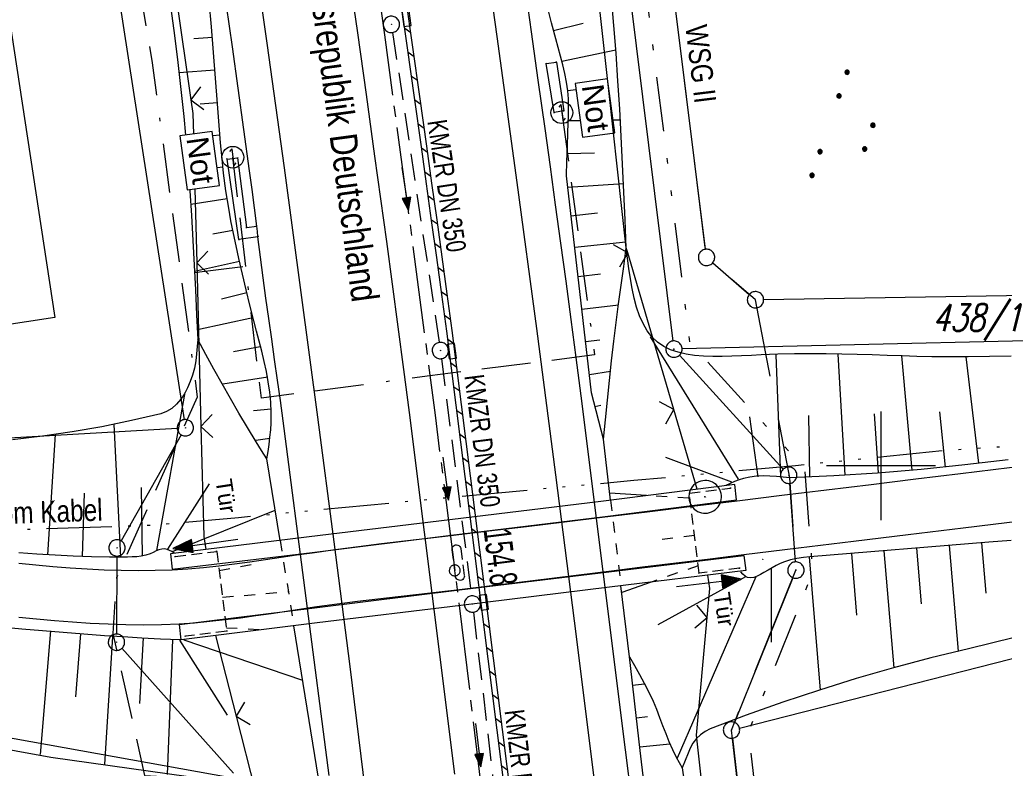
# Model space of a CAD drawing. Extents: x 510925 to 511321, y 470320 to 471095.
# Tile 9 of 17: x 511121 to 511211, y 470672 to 470741. Entities that reach past the tile are written whole.
import ezdxf
from ezdxf.enums import TextEntityAlignment as Align

# ---------------------------------------------------------------- set-up
doc = ezdxf.new("R2010")
doc.units = 0
doc.header["$LTSCALE"] = 10
doc.header["$MEASUREMENT"] = 0
for name, pattern in [('ACAD_ISO14W100', [25.5, 12, -3, 0.5, -3, 0.5, -3, 0.5, -3]), ('ACAD_ISO16W100', [73, 15, -6.5, 15, -6.5, 15, -7, 1, -7]), ('ACHSE', [5.5, 4, -0.5, 0.5, -0.5]), ('AUSGEZOGEN', [0]), ('LT00', [0]), ('LT01', [0.2, 0.1, -0.1]), ('LT05', [0.7, 0.5, -0.2]), ('LT09', [0.54, 0.2, -0.1, 0.02, -0.1, 0.02, -0.1]), ('LT17', [0.15, 0.1, -0.05]), ('STRICHLINIE2', [0.375, 0.25, -0.125])]:
    doc.linetypes.add(name, pattern=pattern)
doc.layers.get('0').update_dxf_attribs({"linetype": 'LT00'})
for name, color, linetype in [('-AX-020', 250, 'ACHSE'), ('-Halt-Pfeil', 4, 'LT00'), ('-Haltung', 182, 'STRICHLINIE2'), ('-Haltungsbeschriftung', 182, 'LT00'), ('-ST-20-1', 250, 'LT00'), ('BAB-KABEL', 220, 'ACAD_ISO16W100'), ('BAB-NS_SYB', 221, 'Continuous'), ('BAB-NS_TEXT', 221, 'Continuous'), ('BRD', 255, 'Continuous'), ('BW_TEXT', 20, 'AUSGEZOGEN'), ('DFK_AB_L', 21, 'LT00'), ('DFK_AB_P', 7, 'LT00'), ('DFK_FLUR_NR', 250, 'LT00'), ('DFK_GZPKT', 250, 'LT00'), ('DFK_KATASTER', 250, 'LT00'), ('DFK_NUTZUNG', 250, 'LT00'), ('DFK_TOPO-SYM', 252, 'LT00'), ('GEMARKUNGSGRENZE', 3, 'LT09'), ('TELEKOM', 210, 'ACAD_ISO14W100'), ('TELEKOM_TEXT', 210, 'Continuous'), ('TOR_TEXT', 11, 'Continuous'), ('V96_AFBR_BAB', 250, 'LT00'), ('V96_BOESCH', 250, 'LT00'), ('V96_BORDRINNE', 182, 'LT00'), ('V96_BOSCHUNG', 250, 'LT00'), ('V96_BR_KAPPE', 30, 'LT00'), ('V96_BR_WID', 30, 'LT17'), ('V96_BRUECK', 30, 'LT17'), ('V96_GEHWEG', 250, 'LT00'), ('V96_KA_PRUF', 182, 'LT00'), ('V96_LD_MARK', 250, 'LT00'), ('V96_PKT_AU', 211, 'LT00'), ('V96_RASTER', 250, 'LT00'), ('V96_RINNE', 182, 'LT00'), ('V96_SINKK', 182, 'LT00'), ('V96_TOR', 10, 'LT00'), ('V96_VERDECKT', 253, 'LT00'), ('V96_ZAUN', 40, 'LT00'), ('WSG-GRENZE', 162, 'LT05'), ('WSG_TEXT', 163, 'Continuous')]:
    doc.layers.add(name, color=color, linetype=linetype)
doc.styles.add('Beschrift', font='ARIAL.TTF')
doc.styles.add('Haltungsbeschriftung', font='ARIAL.TTF', dxfattribs={"width": 0.75})
doc.styles.get("Standard").update_dxf_attribs({"font": 'romans.shx'})
doc.styles.add('Versorgungsltg', font='ARIAL.TTF', dxfattribs={"width": 0.8, "height": 2})

# ---------------------------------------------------------------- blocks, each defined once
blk = doc.blocks.new('SYMB7301')
at = {"color": 0, "linetype": 'ByBlock'}
for p, q in [((-0.128693, 0), (0, 0.128693)), ((0, -0.128693), (-0.128693, 0)), ((0, 0.128693), (0.128693, 0)), ((0.128693, 0), (0, -0.128693)), ((0.000059, -0.009738), (0.000059, 0.009897)), ((-0.00901, -0.004339), (-0.002225, -0.009749))]:
    blk.add_line(p, q, dxfattribs=at)
for points in [[(-0.002225, 0.009749), (-0.00901, 0.004339), (-0.00901, -0.004339)], [(0.01, 0), (0.006235, 0.007818), (-0.002225, 0.009749)], [(-0.002225, -0.009749), (0.006235, -0.007818), (0.01, 0)]]:
    blk.add_lwpolyline(points, dxfattribs=at)
blk = doc.blocks.new('SYMB7010')
at = {"color": 0, "linetype": 'ByBlock'}
for points in [[(-0.031408, 0.499213), (-0.093728, 0.49134), (-0.15457, 0.475719), (-0.212975, 0.452595), (-0.268021, 0.422333), (-0.31884, 0.385411), (-0.36463, 0.342411), (-0.40467, 0.29401), (-0.438329, 0.240973), (-0.465074, 0.184136), (-0.484486, 0.124395), (-0.496256, 0.062692), (-0.5002, 0)], [(-0.5002, 0), (-0.496256, -0.062692), (-0.484486, -0.124395), (-0.465075, -0.184136), (-0.438329, -0.240973), (-0.404671, -0.29401), (-0.36463, -0.342411), (-0.31884, -0.385411), (-0.268021, -0.422333), (-0.212975, -0.452595), (-0.154571, -0.475719), (-0.093728, -0.49134), (-0.031408, -0.499213), (0.031408, -0.499213)], [(0.5002, 0), (0.496256, 0.062692), (0.484485, 0.124395), (0.465074, 0.184136), (0.438329, 0.240973), (0.40467, 0.29401), (0.36463, 0.342411), (0.31884, 0.385411), (0.268021, 0.422333), (0.212975, 0.452595), (0.15457, 0.475719), (0.093728, 0.49134), (0.031408, 0.499213), (-0.031408, 0.499213)], [(0.031408, -0.499213), (0.093728, -0.491341), (0.15457, -0.475719), (0.212975, -0.452595), (0.268021, -0.422333), (0.31884, -0.385411), (0.36463, -0.342411), (0.404671, -0.294011), (0.438329, -0.240974), (0.465075, -0.184136), (0.484486, -0.124395), (0.496256, -0.062692), (0.500201, 0)]]:
    blk.add_lwpolyline(points, dxfattribs=at)
blk = doc.blocks.new('SYMB0003')
at = {"color": 0, "linetype": 'ByBlock'}
for p, q in [((-0.015712, 0), (0.010166, 0.012015)), ((0, -0.021257), (-0.015712, 0)), ((0.010166, 0.012015), (0, -0.021257))]:
    blk.add_line(p, q, dxfattribs=at)
for points in [[(-0.031395, 0.499013), (-0.093691, 0.491144), (-0.154509, 0.475528), (-0.21289, 0.452414), (-0.267913, 0.422164), (-0.318712, 0.385257), (-0.364484, 0.342274), (-0.404509, 0.293893), (-0.438154, 0.240877), (-0.464888, 0.184062), (-0.484292, 0.124345), (-0.496058, 0.062667), (-0.5, 0)], [(0.5, 0), (0.496057, 0.062667), (0.484292, 0.124345), (0.464888, 0.184062), (0.438153, 0.240877), (0.404509, 0.293893), (0.364484, 0.342274), (0.318712, 0.385257), (0.267913, 0.422164), (0.21289, 0.452414), (0.154509, 0.475528), (0.093691, 0.491144), (0.031395, 0.499013), (-0.031395, 0.499013)], [(-0.5, 0), (-0.496058, -0.062667), (-0.484292, -0.124345), (-0.464888, -0.184062), (-0.438154, -0.240877), (-0.404509, -0.293893), (-0.364485, -0.342274), (-0.318712, -0.385257), (-0.267914, -0.422164), (-0.21289, -0.452414), (-0.154509, -0.475529), (-0.093691, -0.491144), (-0.031395, -0.499014), (0.031395, -0.499014)], [(0.031395, -0.499014), (0.093691, -0.491144), (0.154509, -0.475529), (0.21289, -0.452414), (0.267914, -0.422164), (0.318712, -0.385257), (0.364485, -0.342274), (0.404509, -0.293893), (0.438154, -0.240877), (0.464889, -0.184062), (0.484292, -0.124345), (0.496058, -0.062667), (0.5, 0)]]:
    blk.add_lwpolyline(points, dxfattribs=at)
blk = doc.blocks.new('SYMB0002')
at = {"color": 0, "linetype": 'ByBlock'}
for points in [[(-0.031395, 0.499013), (-0.093691, 0.491144), (-0.154509, 0.475528), (-0.21289, 0.452414), (-0.267913, 0.422164), (-0.318712, 0.385257), (-0.364484, 0.342274), (-0.404509, 0.293893), (-0.438154, 0.240877), (-0.464888, 0.184062), (-0.484292, 0.124345), (-0.496058, 0.062667), (-0.5, 0)], [(-0.5, 0), (-0.496058, -0.062667), (-0.484292, -0.124345), (-0.464888, -0.184062), (-0.438154, -0.240877), (-0.404509, -0.293893), (-0.364485, -0.342274), (-0.318712, -0.385257), (-0.267914, -0.422164), (-0.21289, -0.452414), (-0.154509, -0.475529), (-0.093691, -0.491144), (-0.031395, -0.499014), (0.031395, -0.499014)], [(0.5, 0), (0.496057, 0.062667), (0.484292, 0.124345), (0.464888, 0.184062), (0.438153, 0.240877), (0.404509, 0.293893), (0.364484, 0.342274), (0.318712, 0.385257), (0.267913, 0.422164), (0.21289, 0.452414), (0.154509, 0.475528), (0.093691, 0.491144), (0.031395, 0.499013), (-0.031395, 0.499013)], [(0.031395, -0.499014), (0.093691, -0.491144), (0.154509, -0.475529), (0.21289, -0.452414), (0.267914, -0.422164), (0.318712, -0.385257), (0.364485, -0.342274), (0.404509, -0.293893), (0.438154, -0.240877), (0.464889, -0.184062), (0.484292, -0.124345), (0.496058, -0.062667), (0.5, 0)]]:
    blk.add_lwpolyline(points, dxfattribs=at)
blk = doc.blocks.new('SYMB0652')
at = {"color": 0, "linetype": 'ByBlock'}
blk.add_lwpolyline([(-0.15, -0.075), (0.15, -0.075), (0.15, 0.075), (-0.15, 0.075), (-0.15, -0.075)], dxfattribs=at)
blk = doc.blocks.new('SYMB0011')
at = {"color": 0, "linetype": 'ByBlock'}
for p, q in [((0.5, 0), (-0.5, 0)), ((0, 0.5), (0, -0.5))]:
    blk.add_line(p, q, dxfattribs=at)
blk = doc.blocks.new('SYMB0070')
at = {"color": 0, "linetype": 'ByBlock'}
for p, q in [((-0.5, 0), (0.2, 0)), ((0.5, 0), (0.2, 0.1)), ((0.2, 0.1), (0.2, 0)), ((0.468, 0), (0.21, 0.086)), ((0.21, 0.086), (0.21, -0.086)), ((0.21, -0.086), (0.468, 0)), ((0.22, -0.072), (0.437, 0)), ((0.23, -0.058), (0.405, 0)), ((0.24, -0.045), (0.374, 0)), ((0.342, 0), (0.25, 0.031)), ((0.25, 0.031), (0.25, -0.031)), ((0.25, -0.031), (0.342, 0)), ((0.26, -0.017), (0.31, 0)), ((0.27, -0.003), (0.279, 0))]:
    blk.add_line(p, q, dxfattribs=at)
for points in [[(0.2, 0), (0.2, -0.1), (0.5, 0)], [(0.437, 0), (0.22, 0.072), (0.22, -0.072)], [(0.405, 0), (0.23, 0.058), (0.23, -0.058)], [(0.374, 0), (0.24, 0.045), (0.24, -0.045)], [(0.31, 0), (0.26, 0.017), (0.26, -0.017)], [(0.279, 0), (0.27, 0.003), (0.27, -0.003)]]:
    blk.add_lwpolyline(points, dxfattribs=at)
blk = doc.blocks.new('SYMB0024')
at = {"color": 0, "linetype": 'ByBlock'}
for p, q in [((-0.5, 0.5), (0, 0)), ((0, 0), (0.5, 0.5))]:
    blk.add_line(p, q, dxfattribs=at)
blk = doc.blocks.new('NS-SYMB')
at = {"layer": 'BAB-NS_SYB'}
for p, q in [((0.179, 0.071), (0.25, 0)), ((-0.25, 0), (0.25, 0)), ((-0.25, 0), (-0.179, -0.071))]:
    blk.add_line(p, q, dxfattribs=at)
blk.add_circle((0, 0), 0.325, dxfattribs=at)
blk = doc.blocks.new('SYMB7111')
at = {"color": 0, "linetype": 'ByBlock'}
for p, q in [((-0.13, 0.202919), (-0.13, 0.177081)), ((-0.125, 0.172895), (-0.125, 0.207105)), ((-0.12, 0.209164), (-0.12, 0.170836)), ((-0.115, 0.170204), (-0.115, 0.209796)), ((-0.11, 0.209164), (-0.11, 0.170836)), ((-0.105, 0.172895), (-0.105, 0.207105)), ((-0.1, 0.202919), (-0.1, 0.177081)), ((-0.095, 0.189874), (-0.095, 0.190146)), ((0.1, 0.202919), (0.1, 0.177081)), ((0.105, 0.172895), (0.105, 0.207105)), ((0.11, 0.209164), (0.11, 0.170836)), ((0.115, 0.170204), (0.115, 0.209796)), ((0.12, 0.209164), (0.12, 0.170836)), ((0.125, 0.172895), (0.125, 0.207105)), ((0.13, 0.202919), (0.13, 0.177081)), ((0.135, 0.189874), (0.135, 0.190146)), ((-0.515, -0.177081), (-0.515, -0.202919)), ((-0.51, -0.207105), (-0.51, -0.172895)), ((-0.505, -0.170836), (-0.505, -0.209164)), ((-0.5, -0.209796), (-0.5, -0.170204)), ((-0.495, -0.170836), (-0.495, -0.209164)), ((-0.49, -0.207105), (-0.49, -0.172895)), ((-0.485, -0.177081), (-0.485, -0.202919)), ((-0.285, -0.177081), (-0.285, -0.202919)), ((-0.28, -0.207105), (-0.28, -0.172895)), ((-0.275, -0.170836), (-0.275, -0.209164)), ((-0.27, -0.209796), (-0.27, -0.170204)), ((-0.265, -0.170836), (-0.265, -0.209164)), ((-0.26, -0.207105), (-0.26, -0.172895)), ((-0.255, -0.177081), (-0.255, -0.202919)), ((0.255, -0.177081), (0.255, -0.202919)), ((0.26, -0.207105), (0.26, -0.172895)), ((0.265, -0.170836), (0.265, -0.209164)), ((0.27, -0.209796), (0.27, -0.170204)), ((0.275, -0.170836), (0.275, -0.209164)), ((0.28, -0.207105), (0.28, -0.172895)), ((0.285, -0.177081), (0.285, -0.202919)), ((0.485, -0.177081), (0.485, -0.202919)), ((0.49, -0.207105), (0.49, -0.172895)), ((0.495, -0.170836), (0.495, -0.209164)), ((0.5, -0.209796), (0.5, -0.170204)), ((0.505, -0.170836), (0.505, -0.209164)), ((0.51, -0.207105), (0.51, -0.172895)), ((0.515, -0.177081), (0.515, -0.202919)), ((-0.48, -0.190126), (-0.48, -0.189854)), ((-0.25, -0.190126), (-0.25, -0.189854)), ((0.29, -0.190126), (0.29, -0.189854)), ((0.52, -0.190126), (0.52, -0.189854))]:
    blk.add_line(p, q, dxfattribs=at)
for points in [[(-0.095, 0.19), (-0.096981, 0.198678), (-0.10253, 0.205637), (-0.11055, 0.209499), (-0.11945, 0.209499), (-0.12747, 0.205637), (-0.133019, 0.198678), (-0.135, 0.19), (-0.133019, 0.181322), (-0.12747, 0.174363), (-0.11945, 0.170501), (-0.11055, 0.170501), (-0.10253, 0.174363), (-0.096981, 0.181322), (-0.095, 0.19)], [(0.135, 0.19), (0.133019, 0.198678), (0.12747, 0.205637), (0.11945, 0.209499), (0.11055, 0.209499), (0.10253, 0.205637), (0.096981, 0.198678), (0.095, 0.19), (0.096981, 0.181322), (0.10253, 0.174363), (0.11055, 0.170501), (0.11945, 0.170501), (0.12747, 0.174363), (0.133019, 0.181322), (0.135, 0.19)], [(-0.48, -0.19), (-0.481981, -0.181322), (-0.48753, -0.174363), (-0.49555, -0.170501), (-0.50445, -0.170501), (-0.51247, -0.174363), (-0.518019, -0.181322), (-0.52, -0.19), (-0.518019, -0.198678), (-0.51247, -0.205637), (-0.50445, -0.209499), (-0.49555, -0.209499), (-0.48753, -0.205637), (-0.481981, -0.198678), (-0.48, -0.19)], [(-0.25, -0.19), (-0.251981, -0.181322), (-0.25753, -0.174363), (-0.26555, -0.170501), (-0.27445, -0.170501), (-0.28247, -0.174363), (-0.288019, -0.181322), (-0.29, -0.19), (-0.288019, -0.198678), (-0.28247, -0.205637), (-0.27445, -0.209499), (-0.26555, -0.209499), (-0.25753, -0.205637), (-0.251981, -0.198678), (-0.25, -0.19)], [(0.29, -0.19), (0.288019, -0.181322), (0.28247, -0.174363), (0.27445, -0.170501), (0.26555, -0.170501), (0.25753, -0.174363), (0.251981, -0.181322), (0.25, -0.19), (0.251981, -0.198678), (0.25753, -0.205637), (0.26555, -0.209499), (0.27445, -0.209499), (0.28247, -0.205637), (0.288019, -0.198678), (0.29, -0.19)], [(0.52, -0.19), (0.518019, -0.181322), (0.51247, -0.174363), (0.50445, -0.170501), (0.49555, -0.170501), (0.48753, -0.174363), (0.481981, -0.181322), (0.48, -0.19), (0.481981, -0.198678), (0.48753, -0.205637), (0.49555, -0.209499), (0.50445, -0.209499), (0.51247, -0.205637), (0.518019, -0.198678), (0.52, -0.19)]]:
    blk.add_lwpolyline(points, dxfattribs=at)

msp = doc.modelspace()

# ---------------------------------------------------------------- hatches: boundary and pattern name
at = {"layer": 'V96_BORDRINNE'}
h = msp.add_hatch(dxfattribs=at)
h.set_pattern_fill('ANSI31', color=256, scale=13, angle=280, style=0)
h.paths.add_polyline_path([(511157.712, 470733.888), (511157.077, 470738.436), (511156.802, 470740.395), (511156.307, 470740.326), (511156.582, 470738.367), (511157.216, 470733.819), (511157.85, 470729.271), (511158.321, 470725.887), (511158.791, 470722.503), (511159.258, 470719.118), (511159.719, 470715.732), (511160.173, 470712.346), (511160.328, 470711.162), (511160.824, 470711.225), (511160.668, 470712.412), (511160.214, 470715.799), (511159.753, 470719.186), (511159.287, 470722.571), (511158.817, 470725.956), (511158.345, 470729.34)])
h = msp.add_hatch(dxfattribs=at)
h.set_pattern_fill('ANSI31', color=256, scale=13, angle=280, style=0)
h.paths.add_polyline_path([(511161.546, 470705.632), (511161.113, 470709.022), (511160.999, 470709.886), (511160.503, 470709.824), (511160.617, 470708.958), (511161.05, 470705.569), (511163.249, 470688.106), (511163.745, 470688.168)])
h = msp.add_hatch(dxfattribs=at)
h.set_pattern_fill('ANSI31', color=256, scale=13, angle=280, style=0)
h.paths.add_polyline_path([(511163.914, 470686.829), (511163.418, 470686.767), (511165.236, 470672.328), (511165.808, 470667.742), (511166.371, 470663.156), (511166.393, 470662.975), (511166.89, 470663.034), (511166.868, 470663.216), (511166.305, 470667.804), (511165.732, 470672.39)])

# ---------------------------------------------------------------- linework, layer by layer
at = {"layer": '-AX-020', "ltscale": 0.2, "flags": 128}
msp.add_lwpolyline([(511092.535, 471077.225), (511094.527, 471068.543), (511098.388, 471051.366), (511102.17, 471034.172), (511105.875, 471016.961), (511109.501, 470999.734), (511113.048, 470982.489), (511116.518, 470965.23), (511119.908, 470947.954), (511123.221, 470930.663), (511126.454, 470913.357), (511129.609, 470896.037), (511132.686, 470878.703), (511135.683, 470861.354), (511138.602, 470843.993), (511141.441, 470826.619), (511144.202, 470809.231), (511146.884, 470791.831), (511149.487, 470774.42), (511152.01, 470756.996), (511154.454, 470739.562), (511156.819, 470722.116), (511159.105, 470704.66), (511161.311, 470687.193), (511163.438, 470669.717), (511165.485, 470652.232), (511165.638, 470650.897), (511167.873, 470631.022), (511170.027, 470611.138), (511172.103, 470591.246), (511174.098, 470571.346), (511176.014, 470551.438), (511177.851, 470531.523), (511179.526, 470512.546), (511180.884, 470496.345), (511182.163, 470480.137), (511183.363, 470463.922), (511184.482, 470447.702), (511185.522, 470431.478), (511186.482, 470415.247), (511187.362, 470399.013), (511188.162, 470382.774), (511188.882, 470366.532), (511189.522, 470350.286), (511189.757, 470343.487)], dxfattribs=at)
at = {"layer": '-Haltung'}
for p, q in [((511155.212, 470739.771, 359.872), (511159.484, 470711.321, 359.872)), ((511159.689, 470709.835, 359.872), (511162.444, 470688.06, 359.872)), ((511162.626, 470686.571, 359.872), (511165.482, 470662.365, 359.872))]:
    msp.add_line(p, q, dxfattribs=at)
at = {"layer": 'BAB-KABEL', "ltscale": 0.03, "flags": 128}
for points in [[(511067.101, 471073.332), (511077.604, 471030.011), (511089.225, 470981.622), (511098.911, 470932.895), (511107.165, 470884.025), (511116.152, 470835.042), (511125.079, 470786.059), (511133.148, 470736.973), (511137.299, 470706.315), (511129.89, 470689.715), (511129.543, 470684.612), (511132.443, 470671.581), (511143.113, 470670.948), (511145.784, 470638.261), (511151.08, 470588.888), (511155.977, 470539.416), (511159.512, 470489.779), (511162.627, 470440.141), (511165.944, 470390.621), (511167.842, 470340.945), (511167.842, 470340.133)], [(511170.738, 470732.414), (511173.738, 470710.178), (511158.634, 470708.254), (511143.172, 470706.198), (511141.742, 470718.285), (511135.777, 470717.558)], [(511141.742, 470718.285), (511140.555, 470728.319)]]:
    msp.add_lwpolyline(points, dxfattribs=at)
at = {"layer": 'BAB-NS_TEXT', "linetype": 'Continuous', "elevation": 359.872, "flags": 128}
for points in [[(511171.946, 470735.102), (511172.626, 470730.16), (511175.599, 470730.569), (511174.918, 470735.511)], [(511135.686, 470730.275), (511136.366, 470725.333), (511139.339, 470725.742), (511138.658, 470730.684)]]:
    msp.add_lwpolyline(points, close=True, dxfattribs=at)
at = {"layer": 'BW_TEXT', "elevation": 359.872}
msp.add_lwpolyline([(511117.721, 470756.191), (511124.237, 470713.621), (511082.414, 470707.22), (511075.898, 470749.79)], close=True, dxfattribs=at)
at = {"layer": 'DFK_AB_L'}
for p, q in [((511123.075, 470788.598), (511136.086, 470704.231)), ((511171.703, 470785.756), (511180.928, 470711.454)), ((511181.525, 470710.155), (511191.046, 470699.685)), ((511135.829, 470702.838), (511130.301, 470693.122)), ((511191.607, 470698.382), (511192.154, 470691.178)), ((511129.926, 470691.72), (511129.885, 470684.56)), ((511191.93, 470689.734), (511186.581, 470676.446)), ((511130.38, 470683.251), (511140.611, 470671.78)), ((511186.388, 470675.006), (511193.403, 470615.545))]:
    msp.add_line(p, q, dxfattribs=at)
at = {"layer": 'DFK_KATASTER'}
for p, q in [((511183.918, 470719.874), (511175.23, 470789.64)), ((511184.577, 470718.639), (511187.933, 470715.731)), ((511189.25, 470715.253), (511251.84, 470716.347)), ((511252.561, 470712.363), (511181.77, 470710.727)), ((511086.789, 470700.663), (511135.452, 470703.447)), ((511187.027, 470675.935), (511233.514, 470687.775)), ((511140.372, 470671.353), (511084.438, 470681.467))]:
    msp.add_line(p, q, dxfattribs=at)
at = {"layer": 'GEMARKUNGSGRENZE', "ltscale": 2.5, "flags": 128}
msp.add_lwpolyline([(511121.083, 471081.594), (511126.453, 471060.173), (511143.975, 470974.853), (511146.57, 470959.094), (511159.172, 470882.632), (511171.606, 470798.752), (511182.45, 470711.367), (511193.007, 470699.758), (511193.732, 470690.194), (511187.835, 470675.545), (511194.982, 470614.953), (511207.145, 470475.088), (511207.634, 470473.853), (511218.628, 470446.187), (511282.702, 470462.387), (511261.684, 470406.378), (511258.844, 470397.918), (511241.386, 470351.39)], dxfattribs=at)
at = {"layer": 'TELEKOM', "ltscale": 0.05, "flags": 128}
msp.add_lwpolyline([(511268.191, 470712.567), (511256.817, 470708.658), (511250.546, 470707.64), (511246.185, 470706.933), (511239.615, 470705.867), (511231.354, 470704.526), (511221.885, 470703.093), (511214.711, 470702.041), (511211.234, 470701.75), (511206.009, 470701.407), (511192.177, 470700.004), (511177.348, 470698.639), (511166.875, 470697.684), (511141.07, 470695.24), (511132.908, 470694.519), (511114.971, 470693.937), (511100.829, 470694.914), (511089.095, 470695.591), (511067.234, 470696.282)], dxfattribs=at)
at = {"layer": 'V96_AFBR_BAB', "elevation": 359.872}
for points in [[(511177.152, 470669.338), (511176.583, 470673.921), (511172.502, 470706.43), (511172.055, 470709.937), (511171.597, 470713.441), (511171.129, 470716.945), (511170.652, 470720.448), (511170.17, 470723.95), (511169.684, 470727.451), (511169.196, 470730.952), (511168.575, 470735.396), (511167.953, 470739.839), (511167.328, 470744.282), (511166.699, 470748.724), (511166.064, 470753.166), (511165.374, 470757.942), (511164.678, 470762.717), (511163.977, 470767.492), (511163.273, 470772.266), (511162.568, 470777.04), (511161.887, 470781.646), (511161.205, 470786.251), (511160.52, 470790.856)], [(511144.83, 470788.548), (511145.486, 470784.133), (511146.139, 470779.718), (511146.792, 470775.302), (511147.39, 470771.261), (511147.989, 470767.219), (511148.587, 470763.178), (511149.182, 470759.136), (511149.774, 470755.094), (511150.362, 470751.051), (511151.175, 470745.394), (511151.979, 470739.736), (511152.776, 470734.077), (511153.566, 470728.417), (511154.11, 470724.5), (511154.649, 470720.583), (511155.182, 470716.665), (511155.706, 470712.746), (511156.22, 470708.825), (511156.721, 470704.903), (511160.901, 470671.687)], [(511149.383, 470671.584), (511145.164, 470704.117), (511144.914, 470705.997), (511144.655, 470707.875), (511144.389, 470709.753), (511144.12, 470711.63), (511143.853, 470713.508), (511143.59, 470715.386), (511143.334, 470717.264), (511143.09, 470719.145), (511142.861, 470721.027), (511142.805, 470721.513), (511142.748, 470721.998), (511142.542, 470723.687), (511142.323, 470725.374), (511142.097, 470727.06), (511141.577, 470730.862), (511141.048, 470734.663), (511140.512, 470738.462), (511139.971, 470742.261)], [(511213.296, 470699.988), (511210.295, 470699.626), (511207.294, 470699.265), (511203.196, 470698.769), (511199.098, 470698.269), (511195.001, 470697.767), (511190.903, 470697.265), (511186.805, 470696.763), (511182.686, 470696.261), (511178.567, 470695.759), (511174.448, 470695.258), (511170.977, 470694.835), (511167.505, 470694.414), (511164.033, 470693.996), (511160.562, 470693.584), (511158.438, 470693.335), (511156.315, 470693.085), (511154.192, 470692.831), (511152.069, 470692.567), (511149.947, 470692.291), (511147.825, 470691.998), (511146.401, 470691.791), (511144.977, 470691.58), (511143.552, 470691.371), (511142.128, 470691.167), (511140.703, 470690.976), (511139.277, 470690.802), (511137.85, 470690.65), (511136.423, 470690.526), (511134.994, 470690.435), (511133.435, 470690.378), (511131.874, 470690.361), (511130.312, 470690.381), (511128.749, 470690.434), (511127.185, 470690.514), (511125.62, 470690.618), (511124.055, 470690.741), (511122.49, 470690.879), (511120.925, 470691.027)], [(511120.917, 470686.116), (511122.556, 470685.957), (511124.195, 470685.81), (511125.834, 470685.679), (511127.472, 470685.569), (511129.109, 470685.484), (511130.745, 470685.431), (511132.38, 470685.413), (511134.014, 470685.435), (511135.646, 470685.503), (511137.051, 470685.6), (511138.455, 470685.729), (511139.859, 470685.884), (511141.261, 470686.061), (511142.663, 470686.253), (511144.064, 470686.456), (511145.465, 470686.665), (511146.866, 470686.873), (511148.268, 470687.076), (511150.134, 470687.332), (511152.001, 470687.572), (511153.868, 470687.8), (511155.736, 470688.02), (511157.603, 470688.234), (511159.471, 470688.447), (511161.339, 470688.662), (511164.08, 470688.985), (511166.821, 470689.317), (511169.561, 470689.654), (511172.302, 470689.993), (511175.042, 470690.333), (511178.139, 470690.714), (511181.236, 470691.093), (511184.333, 470691.47), (511187.43, 470691.847), (511192.457, 470692.461), (511197.483, 470693.076), (511202.51, 470693.692), (511207.536, 470694.306), (511210.301, 470694.643), (511213.065, 470694.981)]]:
    msp.add_lwpolyline(points, dxfattribs=at)
at = {"layer": 'V96_BOESCH'}
for p, q in [((511175.212, 470696.854, 359.872), (511174.544, 470702.431, 359.872)), ((511144.891, 470693.141, 359.872), (511143.683, 470700.628, 359.872)), ((511176.934, 470682.471, 359.872), (511176.154, 470688.984, 359.872)), ((511148.411, 470671.335, 359.872), (511146.155, 470685.313, 359.872))]:
    msp.add_line(p, q, dxfattribs=at)
at = {"layer": 'V96_BOESCH', "elevation": 359.872}
for points in [[(511127.304, 470789.346), (511127.813, 470786.42), (511128.324, 470783.409), (511128.824, 470780.395), (511129.315, 470777.38), (511129.798, 470774.364), (511130.276, 470771.346), (511130.752, 470768.328), (511131.227, 470765.31), (511131.704, 470762.291), (511132.185, 470759.272), (511132.582, 470756.802), (511132.98, 470754.332), (511133.375, 470751.862), (511133.765, 470749.391), (511134.145, 470746.919), (511134.513, 470744.446), (511134.866, 470741.971), (511135.201, 470739.494), (511135.513, 470737.015), (511135.8, 470734.533), (511136.058, 470732.048), (511136.215, 470730.348)], [(511143.679, 470700.644), (511143.783, 470701.306), (511143.88, 470701.968), (511143.965, 470702.63), (511144.032, 470703.291), (511144.074, 470703.953), (511144.083, 470704.893), (511144.037, 470705.832), (511143.942, 470706.77), (511143.806, 470707.708), (511143.635, 470708.643), (511143.435, 470709.577), (511143.215, 470710.51), (511142.98, 470711.44), (511142.737, 470712.368), (511142.494, 470713.293), (511142.125, 470714.731), (511141.771, 470716.165), (511141.429, 470717.599), (511141.101, 470719.035), (511140.849, 470720.183), (511140.608, 470721.334), (511140.383, 470722.489), (511140.176, 470723.647), (511139.926, 470725.249), (511139.715, 470726.857), (511139.538, 470728.468), (511139.426, 470729.658), (511139.327, 470730.85), (511139.235, 470732.042), (511139.146, 470733.234), (511138.97, 470735.584), (511138.787, 470737.934), (511138.595, 470740.283), (511138.389, 470742.63)], [(511176.643, 470720.019), (511176.535, 470722.57), (511176.424, 470725.121), (511176.307, 470727.671), (511176.18, 470730.22), (511176.041, 470732.768), (511175.886, 470735.315), (511175.711, 470737.859), (511175.515, 470740.4), (511175.293, 470742.94)], [(511174.543, 470702.458), (511173.458, 470706.691), (511171.157, 470726.624), (511171.197, 470727.954), (511171.241, 470729.286), (511171.291, 470730.62), (511171.322, 470731.384), (511171.346, 470732.148), (511171.354, 470732.91), (511171.334, 470733.67), (511171.277, 470734.425), (511171.168, 470735.226), (511171.015, 470736.021), (511170.83, 470736.813), (511170.622, 470737.602), (511170.403, 470738.389), (511170.182, 470739.175), (511169.788, 470740.654), (511169.42, 470742.136)], [(511136.608, 470725.366), (511136.617, 470725.24), (511136.765, 470722.967), (511136.897, 470720.692), (511137.018, 470718.417), (511137.13, 470716.14), (511137.237, 470713.863), (511137.34, 470711.585)], [(511174.544, 470702.431), (511174.728, 470704.234), (511174.915, 470706.037), (511175.107, 470707.84), (511175.306, 470709.641), (511175.516, 470711.441), (511175.727, 470713.158), (511175.948, 470714.874), (511176.176, 470716.59), (511176.408, 470718.304), (511176.643, 470720.019)], [(511211.956, 470710.073), (511209.969, 470710.022), (511207.997, 470709.995), (511206.043, 470709.996), (511204.674, 470710.015), (511203.311, 470710.045), (511201.949, 470710.084), (511200.583, 470710.127), (511199.21, 470710.171), (511197.824, 470710.212), (511196.421, 470710.246), (511194.998, 470710.27), (511193.549, 470710.279), (511192.071, 470710.27), (511190.558, 470710.239), (511189.007, 470710.182), (511188.12, 470710.139), (511187.226, 470710.094), (511186.332, 470710.057), (511185.447, 470710.034), (511184.577, 470710.033), (511183.729, 470710.064), (511182.911, 470710.133), (511182.13, 470710.249), (511181.392, 470710.42), (511180.706, 470710.653), (511180.078, 470710.957), (511179.515, 470711.34), (511179.003, 470711.829), (511178.562, 470712.403), (511178.186, 470713.055), (511177.868, 470713.775), (511177.6, 470714.556), (511177.375, 470715.388), (511177.185, 470716.263), (511177.025, 470717.172), (511176.885, 470718.106), (511176.761, 470719.058), (511176.643, 470720.019)], [(511137.34, 470711.585), (511137.293, 470710.937), (511137.234, 470710.288), (511137.15, 470709.635), (511137.028, 470708.977), (511136.855, 470708.312), (511136.657, 470707.733), (511136.411, 470707.162), (511136.118, 470706.616), (511135.778, 470706.109), (511135.39, 470705.657), (511134.955, 470705.275), (511134.472, 470704.978), (511133.941, 470704.782), (511131.255, 470704.144), (511128.552, 470703.586), (511125.832, 470703.109), (511123.1, 470702.713), (511120.357, 470702.399)], [(511143.679, 470700.644), (511143.188, 470701.421), (511142.7, 470702.201), (511141.896, 470703.519), (511141.11, 470704.847), (511140.338, 470706.184), (511139.579, 470707.528), (511138.827, 470708.878), (511138.082, 470710.23), (511137.34, 470711.585)], [(511211.686, 470700.564), (511207.695, 470700.08), (511203.696, 470699.672), (511199.689, 470699.339), (511195.678, 470699.082), (511191.662, 470698.902), (511191.04, 470698.967), (511190.421, 470699.023), (511189.805, 470699.06), (511189.194, 470699.071), (511188.591, 470699.044), (511187.996, 470698.972), (511187.412, 470698.844), (511186.996, 470698.714), (511186.585, 470698.559), (511186.176, 470698.387), (511185.77, 470698.206)], [(511211.953, 470693.16), (511209.898, 470692.978), (511193.491, 470691.65), (511192.893, 470691.589), (511192.296, 470691.497), (511191.711, 470691.366), (511191.152, 470691.19), (511190.774, 470691.033), (511190.406, 470690.853), (511190.039, 470690.652), (511189.664, 470690.434), (511189.271, 470690.202), (511188.969, 470690.028), (511188.661, 470689.873), (511188.354, 470689.76), (511188.058, 470689.712), (511187.78, 470689.755), (511187.557, 470689.876), (511187.348, 470690.055), (511187.145, 470690.263)], [(511135.16, 470691.99), (511134.948, 470692.122), (511134.735, 470692.24), (511134.521, 470692.33), (511134.305, 470692.377), (511134.043, 470692.365), (511133.779, 470692.292), (511133.511, 470692.182), (511133.241, 470692.055), (511132.969, 470691.934), (511132.562, 470691.798), (511132.151, 470691.71), (511131.738, 470691.66), (511131.322, 470691.635), (511130.906, 470691.625), (511129.241, 470691.617), (511127.576, 470691.646), (511125.911, 470691.705), (511124.246, 470691.791), (511122.58, 470691.896), (511120.914, 470692.015)], [(511058.878, 470686.522), (511075.195, 470683.208), (511102.571, 470677.137), (511123.864, 470673.27), (511141.931, 470670.705)], [(511135.779, 470684.021), (511134.847, 470684.058), (511133.915, 470684.098), (511132.202, 470684.185), (511130.489, 470684.289), (511128.778, 470684.406), (511126.88, 470684.549), (511124.983, 470684.702), (511123.086, 470684.861), (511121.19, 470685.022), (511119.293, 470685.182)], [(511212.248, 470684.247), (511208.032, 470683.213), (511204.587, 470682.367), (511201.159, 470681.452), (511197.75, 470680.469), (511194.361, 470679.419), (511190.994, 470678.3), (511187.65, 470677.115), (511184.33, 470675.864), (511183.872, 470675.624), (511183.453, 470675.321), (511183.082, 470674.961), (511182.767, 470674.551), (511182.514, 470674.1), (511182.329, 470673.617), (511181.762, 470672.287), (511183.592, 470659.96), (511185.35, 470647.623), (511187.035, 470635.276), (511188.647, 470622.919), (511190.187, 470610.553), (511191.654, 470598.178)], [(511178.268, 470671.02), (511177.923, 470673.867), (511177.67, 470676.017), (511177.422, 470678.168), (511177.177, 470680.32), (511176.934, 470682.471)], [(511176.934, 470682.471), (511177.398, 470681.668), (511177.854, 470680.861), (511178.295, 470680.047), (511178.714, 470679.223), (511179.104, 470678.384), (511179.411, 470677.653), (511179.7, 470676.914), (511179.982, 470676.171), (511180.266, 470675.429), (511180.561, 470674.693), (511180.877, 470673.967), (511181.224, 470673.256), (511181.488, 470672.769), (511181.762, 470672.287)]]:
    msp.add_lwpolyline(points, dxfattribs=at)
at = {"layer": 'V96_BOSCHUNG'}
for p, q in [((511169.971, 470739.955, 359.872), (511172.704, 470740.638, 359.872)), ((511138.676, 470739.313, 359.872), (511136.968, 470739.174, 359.872)), ((511170.742, 470737.154, 359.872), (511175.687, 470738.186, 359.872)), ((511138.914, 470736.314, 359.872), (511135.626, 470736.062, 359.872)), ((511171.275, 470734.446, 359.872), (511172.025, 470734.528, 359.872)), ((511139.139, 470733.323, 359.872), (511137.547, 470733.2, 359.872)), ((511171.333, 470731.683, 359.872), (511172.414, 470731.702, 359.872)), ((511175.436, 470731.754, 359.872), (511176.097, 470731.766, 359.872)), ((511139.368, 470730.347, 359.872), (511138.713, 470730.29, 359.872)), ((511171.22, 470728.674, 359.872), (511173.737, 470728.723, 359.872)), ((511139.652, 470727.401, 359.872), (511139.119, 470727.342, 359.872)), ((511171.279, 470725.577, 359.872), (511176.388, 470725.922, 359.872)), ((511140.039, 470724.495, 359.872), (511136.7, 470723.989, 359.872)), ((511171.566, 470722.934, 359.872), (511174.004, 470723.217, 359.872)), ((511140.553, 470721.612, 359.872), (511138.719, 470721.263, 359.872)), ((511171.929, 470720.08, 359.872), (511176.599, 470720.547, 359.872)), ((511141.167, 470718.742, 359.872), (511137.048, 470717.825, 359.872)), ((511172.231, 470717.366, 359.872), (511174.289, 470717.606, 359.872)), ((511141.842, 470715.872, 359.872), (511139.519, 470715.303, 359.872)), ((511172.574, 470714.386, 359.872), (511175.936, 470714.778, 359.872)), ((511142.404, 470713.588, 359.872), (511137.311, 470712.48, 359.872)), ((511186.947, 470698.765, 359.872), (511178.883, 470711.835, 359.872)), ((511143.062, 470710.921, 359.872), (511140.602, 470710.471, 359.872)), ((511172.917, 470711.405, 359.872), (511174.233, 470711.559, 359.872)), ((511190.84, 470698.974, 359.872), (511190.39, 470710.197, 359.872)), ((511196.727, 470699.142, 359.872), (511196.081, 470710.253, 359.872)), ((511202.874, 470699.598, 359.872), (511201.939, 470710.084, 359.872)), ((511208.978, 470700.229, 359.872), (511207.836, 470709.994, 359.872)), ((511143.755, 470708.149, 359.872), (511139.632, 470707.491, 359.872)), ((511173.264, 470708.381, 359.872), (511175.201, 470708.696, 359.872)), ((511133.578, 470692.214, 359.872), (511136.175, 470706.729, 359.872)), ((511173.778, 470705.441, 359.872), (511174.328, 470705.556, 359.872)), ((511144.074, 470705.19, 359.872), (511142.438, 470705.032, 359.872)), ((511188.755, 470698.974, 359.872), (511187.986, 470704.506, 359.872)), ((511193.476, 470698.975, 359.872), (511193.404, 470704.627, 359.872)), ((511199.795, 470699.348, 359.872), (511199.404, 470704.763, 359.872)), ((511205.922, 470699.89, 359.872), (511205.408, 470704.951, 359.872)), ((511130.269, 470691.618, 359.872), (511129.664, 470703.806, 359.872)), ((511123.6, 470691.83, 359.872), (511124.283, 470702.875, 359.872)), ((511143.963, 470702.503, 359.872), (511142.681, 470702.329, 359.872)), ((511174.53, 470702.511, 359.872), (511174.553, 470702.517, 359.872)), ((511186.322, 470698.487, 359.872), (511180.278, 470700.775, 359.872)), ((511134.598, 470692.354, 359.872), (511138.401, 470698.336, 359.872)), ((511126.761, 470691.671, 359.872), (511126.956, 470697.501, 359.872)), ((511132.278, 470691.722, 359.872), (511132.19, 470698.002, 359.872)), ((511178.491, 470697.265, 359.872), (511175.137, 470697.477, 359.872)), ((511135.016, 470692.122, 359.872), (511144.429, 470695.924, 359.872)), ((511209.231, 470692.924, 359.872), (511209.643, 470688.317, 359.872)), ((511197.295, 470691.958, 359.872), (511197.771, 470686.287, 359.872)), ((511200.286, 470692.2, 359.872), (511201.185, 470681.46, 359.872)), ((511203.276, 470692.442, 359.872), (511203.703, 470687.345, 359.872)), ((511206.266, 470692.684, 359.872), (511207.079, 470682.986, 359.872)), ((511193.412, 470691.643, 359.872), (511194.442, 470679.422, 359.872)), ((511189.937, 470690.631, 359.872), (511189.937, 470683.819, 359.872)), ((511178.941, 470689.324, 359.872), (511176.227, 470688.379, 359.872)), ((511187.573, 470689.797, 359.872), (511179.553, 470685.398, 359.872)), ((511188.546, 470689.797, 359.872), (511181.316, 470673.182, 359.872)), ((511123.823, 470684.849, 359.872), (511122.889, 470673.489, 359.872)), ((511126.579, 470684.578, 359.872), (511126.128, 470678.788, 359.872)), ((511129.515, 470684.306, 359.872), (511128.792, 470672.606, 359.872)), ((511132.316, 470684.216, 359.872), (511131.99, 470678.19, 359.872)), ((511135.026, 470684.035, 359.872), (511134.54, 470671.677, 359.872)), ((511135.659, 470683.99, 359.872), (511140.041, 470677.124, 359.872)), ((511136.065, 470684.035, 359.872), (511146.952, 470680.331, 359.872)), ((511177.229, 470679.859, 359.872), (511178.326, 470679.989, 359.872)), ((511177.57, 470676.878, 359.872), (511178.595, 470677, 359.872)), ((511177.903, 470674.212, 359.872), (511180.637, 470674.48, 359.872))]:
    msp.add_line(p, q, dxfattribs=at)
at = {"layer": 'V96_BR_KAPPE', "elevation": 359.872}
for points in [[(511134.824, 470691.912), (511134.984, 470690.513), (511147.822, 470692.055), (511160.582, 470693.623), (511174.461, 470695.325), (511186.766, 470696.872), (511186.608, 470698.282), (511174.303, 470696.74), (511160.457, 470695.048), (511147.563, 470693.467), (511134.824, 470691.912)], [(511135.816, 470684.033), (511135.667, 470685.442), (511148.286, 470686.997), (511161.34, 470688.618), (511175.038, 470690.269), (511187.429, 470691.779), (511187.6, 470690.383), (511175.102, 470688.855), (511161.469, 470687.186), (511148.287, 470685.577), (511135.816, 470684.033)]]:
    msp.add_lwpolyline(points, dxfattribs=at)
at = {"layer": 'V96_BR_WID', "elevation": 359.872}
for points in [[(511187.037, 470690.608), (511183.321, 470690.144), (511182.443, 470697.482), (511186.211, 470697.953)], [(511135.265, 470691.669), (511139.081, 470692.14), (511140.004, 470684.829), (511136.206, 470684.356)]]:
    msp.add_lwpolyline(points, dxfattribs=at)
at = {"layer": 'V96_BRUECK', "elevation": 359.872}
msp.add_lwpolyline([(511160.674, 470692.296), (511160.675, 470692.41), (511160.709, 470692.519), (511160.772, 470692.614), (511160.86, 470692.688), (511160.964, 470692.734), (511161.078, 470692.748), (511161.191, 470692.73), (511161.294, 470692.681), (511161.379, 470692.605), (511161.439, 470692.508), (511161.47, 470692.398), (511161.792, 470689.884), (511161.774, 470689.77), (511161.724, 470689.666), (511161.646, 470689.581), (511161.548, 470689.52), (511161.437, 470689.489), (511161.321, 470689.492), (511161.211, 470689.526), (511161.115, 470689.59), (511161.041, 470689.679), (511160.995, 470689.785), (511160.981, 470689.899), (511160.674, 470692.296)], dxfattribs=at)
at = {"layer": 'V96_GEHWEG', "elevation": 359.872}
for points in [[(511169.304, 470736.911), (511170.236, 470737.04), (511170.908, 470732.584), (511170.033, 470732.426), (511169.304, 470736.911)], [(511142.861, 470721.027), (511141.121, 470720.773), (511140.021, 470728.146), (511140.983, 470728.256), (511141.804, 470721.874), (511142.748, 470721.998)]]:
    msp.add_lwpolyline(points, dxfattribs=at)
at = {"layer": 'V96_LD_MARK', "elevation": 359.872}
for points in [[(511160.744, 470599.846), (511159.448, 470612.045), (511158.113, 470624.239), (511156.82, 470635.713), (511155.493, 470647.183), (511154.131, 470658.65), (511152.736, 470670.112), (511151.308, 470681.57), (511149.849, 470693.024), (511148.357, 470704.474), (511146.835, 470715.921), (511145.282, 470727.363), (511143.7, 470738.801), (511142.089, 470750.235), (511140.41, 470761.934), (511138.701, 470773.629), (511136.961, 470785.32), (511135.189, 470797.005)], [(511181.297, 470605.139), (511179.842, 470618.589), (511178.342, 470632.033), (511176.799, 470645.473), (511175.212, 470658.907), (511173.582, 470672.337), (511171.91, 470685.761), (511170.196, 470699.179), (511168.441, 470712.593), (511166.645, 470726.001), (511164.81, 470739.403), (511162.935, 470752.8), (511161.436, 470763.318), (511159.911, 470773.833), (511158.362, 470784.343), (511156.786, 470794.85)]]:
    msp.add_lwpolyline(points, dxfattribs=at)
at = {"layer": 'V96_RASTER'}
for p, q in [((511200, 470705, 359.872), (511200, 470695, 359.872)), ((511204.999, 470700, 359.872), (511194.999, 470700, 359.872))]:
    msp.add_line(p, q, dxfattribs=at)
at = {"layer": 'V96_RINNE', "elevation": 359.872}
for points in [[(511165.808, 470667.742), (511165.236, 470672.328), (511161.05, 470705.569), (511160.617, 470708.958), (511160.173, 470712.346), (511159.719, 470715.732), (511159.258, 470719.118), (511158.791, 470722.503), (511158.321, 470725.887), (511157.85, 470729.271), (511157.216, 470733.819), (511156.582, 470738.367), (511155.944, 470742.915), (511155.303, 470747.462), (511154.655, 470752.008), (511153.963, 470756.813), (511153.263, 470761.617), (511152.558, 470766.421), (511151.849, 470771.224), (511151.137, 470776.026), (511150.472, 470780.507), (511149.805, 470784.988), (511149.135, 470789.469)], [(511166.305, 470667.804), (511165.732, 470672.39), (511161.546, 470705.632), (511161.113, 470709.022), (511160.668, 470712.412), (511160.214, 470715.799), (511159.753, 470719.186), (511159.287, 470722.571), (511158.817, 470725.956), (511158.345, 470729.34), (511157.712, 470733.888), (511157.077, 470738.436), (511156.439, 470742.984), (511155.798, 470747.532), (511155.15, 470752.079), (511154.457, 470756.885), (511153.758, 470761.69), (511153.053, 470766.493), (511152.343, 470771.297), (511151.632, 470776.099), (511150.966, 470780.581), (511150.299, 470785.062), (511149.629, 470789.543)]]:
    msp.add_lwpolyline(points, dxfattribs=at)
at = {"layer": 'V96_VERDECKT', "linetype": 'LT01'}
for p, q in [((511182.389, 470697.019, 359.872), (511178.491, 470697.265, 359.872)), ((511175.212, 470696.854, 359.872), (511176.154, 470688.984, 359.872)), ((511182.907, 470693.602, 359.872), (511179.306, 470693.171, 359.872)), ((511144.891, 470693.141, 359.872), (511146.155, 470685.313, 359.872)), ((511139.301, 470690.397, 359.872), (511142.229, 470690.948, 359.872)), ((511183.24, 470690.822, 359.872), (511178.941, 470689.324, 359.872)), ((511139.611, 470687.94, 359.872), (511145.647, 470688.461, 359.872)), ((511139.965, 470685.136, 359.872), (511143.099, 470684.984, 359.872))]:
    msp.add_line(p, q, dxfattribs=at)
at = {"layer": 'V96_ZAUN'}
for p, q in [((511175.046, 470734.453, 359.872), (511173.398, 470749.362, 359.872)), ((511134.592, 470748.448, 359.872), (511136.707, 470733.598, 359.872)), ((511181.001, 470705.167, 359.872), (511176.776, 470719.56, 359.872)), ((511137.244, 470718.616, 359.872), (511137.634, 470703.621, 359.872)), ((511183.149, 470697.849, 359.872), (511181.001, 470705.167, 359.872)), ((511138.959, 470684.422, 359.872), (511140.857, 470677.02, 359.872)), ((511140.857, 470677.02, 359.872), (511144.583, 470662.49, 359.872))]:
    msp.add_line(p, q, dxfattribs=at)
at = {"layer": 'V96_ZAUN', "elevation": 359.872}
for points in [[(511176.776, 470719.56), (511176.64, 470720.021), (511175.046, 470734.453)], [(511136.707, 470733.598), (511136.888, 470732.324), (511136.937, 470730.447)], [(511137.067, 470725.429), (511137.244, 470718.616)], [(511137.634, 470703.621), (511137.896, 470693.517), (511138.084, 470692.31)], [(511184.07, 470686.071), (511184.313, 470688.729), (511184.115, 470689.957)], [(511183.541, 470671.141), (511183.082, 470675.269), (511184.07, 470686.071)]]:
    msp.add_lwpolyline(points, dxfattribs=at)
at = {"layer": 'WSG-GRENZE', "ltscale": 2, "flags": 128}
msp.add_lwpolyline([(511235.333, 470350.463), (511217.72, 470444.41), (511206.24, 470473.3), (511205.67, 470474.74), (511193.49, 470614.8), (511186.3, 470675.75), (511192.21, 470690.43), (511191.662, 470698.902), (511188.5, 470715.24), (511184.01, 470719.13), (511175.23, 470789.64), (511171.61, 470786.5), (511170.12, 470798.55), (511157.69, 470882.4), (511145.09, 470958.85)], dxfattribs=at)

# ---------------------------------------------------------------- block references
at = {"layer": '-Halt-Pfeil', "yscale": 4, "zscale": 4}
for p, xscale, rotation in [((511156.359, 470725.398, 359.872), 4.000000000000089, 278.5377459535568), ((511160.075, 470698.822, 359.872), 4.000000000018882, 277.2121459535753), ((511163.061, 470674.351, 359.872), 4.000000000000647, 276.7293459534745)]:
    msp.add_blockref('SYMB0070', p, dxfattribs=dict(at, xscale=xscale, rotation=rotation))
at = {"layer": '-ST-20-1', "rotation": 258.929999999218}
msp.add_blockref('SYMB0002', (511160.912, 470690.398), dxfattribs=at)
at = {"layer": 'BAB-NS_SYB', "xscale": 3.075000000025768, "yscale": 3.075000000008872, "zscale": 3.074999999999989, "rotation": 277.8379858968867}
for p in [(511170.738, 470732.414, 359.872), (511140.555, 470728.319, 359.872)]:
    msp.add_blockref('NS-SYMB', p, dxfattribs=at)
at = {"layer": 'DFK_AB_P', "xscale": 1.499999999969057, "yscale": 1.5, "zscale": 1.5, "rotation": 251.2881100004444}
for p in [(511181.02, 470710.71), (511136.2, 470703.49), (511191.55, 470699.13), (511129.93, 470692.47), (511192.21, 470690.43), (511129.88, 470683.81), (511186.3, 470675.75)]:
    msp.add_blockref('SYMB0003', p, dxfattribs=at)
at = {"layer": 'DFK_GZPKT', "xscale": 1.499999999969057, "yscale": 1.5, "zscale": 1.5, "rotation": 251.2881100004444}
for p in [(511184.01, 470719.13), (511188.5, 470715.24)]:
    msp.add_blockref('SYMB7010', p, dxfattribs=at)
at = {"layer": 'DFK_NUTZUNG', "xscale": 9.999999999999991, "yscale": 10, "zscale": 10, "rotation": 251.2883}
msp.add_blockref('SYMB7111', (511197.096, 470730.782), dxfattribs=at)
at = {"layer": 'DFK_TOPO-SYM', "xscale": 0.1, "yscale": 0.1, "zscale": 0.1, "rotation": 359.99968}
msp.add_blockref('SYMB7301', (511189.16, 470691.42), dxfattribs=at)
at = {"layer": 'V96_BR_WID', "xscale": 0.1000000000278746, "yscale": 0.1000000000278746, "zscale": 0.1000000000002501, "rotation": 280.4614855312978}
for p in [(511182.443, 470697.482, 359.872), (511186.211, 470697.953, 359.872), (511139.081, 470692.14, 359.872), (511135.265, 470691.669, 359.872), (511183.321, 470690.144, 359.872), (511187.037, 470690.608, 359.872), (511140.003, 470684.829, 359.872), (511136.206, 470684.356, 359.872)]:
    msp.add_blockref('SYMB0011', p, dxfattribs=at)
at = {"layer": 'V96_GEHWEG', "xscale": 0.1000000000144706, "yscale": 0.1000000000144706, "zscale": 0.1000000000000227, "rotation": 278.7021059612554}
for p in [(511169.304, 470736.911, 359.872), (511170.236, 470737.04, 359.872), (511170.033, 470732.426, 359.872), (511170.908, 470732.584, 359.872), (511140.021, 470728.146, 359.872), (511140.983, 470728.256, 359.872), (511141.804, 470721.874, 359.872), (511142.748, 470721.998, 359.872), (511141.121, 470720.773, 359.872), (511142.861, 470721.027, 359.872)]:
    msp.add_blockref('SYMB0011', p, dxfattribs=at)
at = {"layer": 'V96_KA_PRUF', "xscale": 1.50000000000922, "yscale": 1.50000000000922, "zscale": 1.5, "rotation": 278.7021059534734}
for p in [(511155.101, 470740.513, 359.872), (511159.595, 470710.579, 359.872), (511162.539, 470687.316, 359.872)]:
    msp.add_blockref('SYMB0003', p, dxfattribs=at)
at = {"layer": 'V96_PKT_AU', "xscale": 3.000000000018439, "yscale": 3.000000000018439, "zscale": 3, "rotation": 278.7021059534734}
msp.add_blockref('SYMB0003', (511183.883, 470697.152, 359.872), dxfattribs=at)
at = {"layer": 'V96_SINKK', "zscale": 4.5}
for p, xscale, yscale, rotation in [((511156.494, 470741.034, 359.872), 4.500000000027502, 4.500000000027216, 277.9320044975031), ((511160.639, 470710.521, 359.872), 4.500000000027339, 4.500000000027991, 277.1774203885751), ((511163.582, 470687.468, 359.872), 4.500000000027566, 4.500000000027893, 277.177420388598)]:
    msp.add_blockref('SYMB0652', p, dxfattribs=dict(at, xscale=xscale, yscale=yscale, rotation=rotation))
at = {"layer": 'V96_TOR', "zscale": 6}
for p, xscale, yscale, rotation in [((511138.034, 470692.819, 359.872), 5.999999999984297, 5.99999999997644, 187.9254881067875), ((511184.222, 470689.269, 359.872), 5.999999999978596, 5.999999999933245, 6.332179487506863)]:
    msp.add_blockref('SYMB0070', p, dxfattribs=dict(at, xscale=xscale, yscale=yscale, rotation=rotation))
at = {"layer": 'V96_ZAUN', "yscale": 2.100000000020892, "zscale": 2.100000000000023}
for p, xscale, rotation in [((511136.707, 470733.598, 359.872), 2.100000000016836, 278.1040959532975), ((511176.776, 470719.56, 359.872), 2.100000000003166, 106.3589059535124), ((511137.244, 470718.616, 359.872), 2.100000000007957, 271.4894659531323), ((511181.001, 470705.167, 359.872), 2.100000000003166, 106.3589059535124), ((511137.634, 470703.621, 359.872), 2.100000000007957, 271.4894659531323), ((511184.07, 470686.071, 359.872), 2.09999999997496, 84.77612595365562), ((511140.857, 470677.02, 359.872), 2.100000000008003, 284.3834659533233)]:
    msp.add_blockref('SYMB0024', p, dxfattribs=dict(at, xscale=xscale, rotation=rotation))

# ---------------------------------------------------------------- texts
at = {"layer": '-Haltungsbeschriftung', "style": 'Haltungsbeschriftung', "width": 0.75}
for rotation, p in [(278.53774, (511158.387, 470731.63, 359.872)), (277.21215, (511161.792, 470708.264, 359.872)), (276.72934, (511165.479, 470677.524, 359.872))]:
    msp.add_text('KMZR DN 350', height=1.8, rotation=rotation, dxfattribs=at).set_placement(p)
at = {"layer": '-ST-20-1', "style": 'Beschrift', "width": 0.6}
msp.add_text('  154.8', height=2.5, rotation=-82.88275, dxfattribs=at).set_placement((511163.41, 470695.24))
at = {"layer": 'BAB-NS_TEXT', "linetype": 'Continuous', "style": 'Beschrift'}
for p in [(511172.556, 470734.881, 359.872), (511136.296, 470730.054, 359.872)]:
    msp.add_text('Not', height=2, rotation=277.83799, dxfattribs=at).set_placement(p)
at = {"layer": 'BRD', "style": 'Beschrift', "width": 0.8}
msp.add_text('Bundesrepublik Deutschland', height=2.5, rotation=277.66508, dxfattribs=at).set_placement((511146.747, 470750.172))
at = {"layer": 'DFK_FLUR_NR', "oblique": 13.754, "width": 0.75}
msp.add_text('438/1', height=2.5, rotation=-0.00032, dxfattribs=at).set_placement((511204.732, 470712.349))
at = {"layer": 'TELEKOM_TEXT', "style": 'Versorgungsltg', "width": 0.8}
msp.add_text('Telekom Kabel', height=2, rotation=2.05839, dxfattribs=at).set_placement((511121.19, 470694.709), align=Align.CENTER)
at = {"layer": 'TOR_TEXT', "style": 'Beschrift'}
for p in [(511138.959, 470698.674), (511184.648, 470688.268)]:
    msp.add_text('Tür', height=1.5, rotation=278.7021, dxfattribs=at).set_placement(p)
at = {"layer": 'WSG_TEXT', "style": 'Beschrift', "width": 0.8}
msp.add_text('WSG II', height=2, rotation=276.96678, dxfattribs=at).set_placement((511182.494, 470736.762), align=Align.CENTER)

doc.saveas('drawing.dxf')
